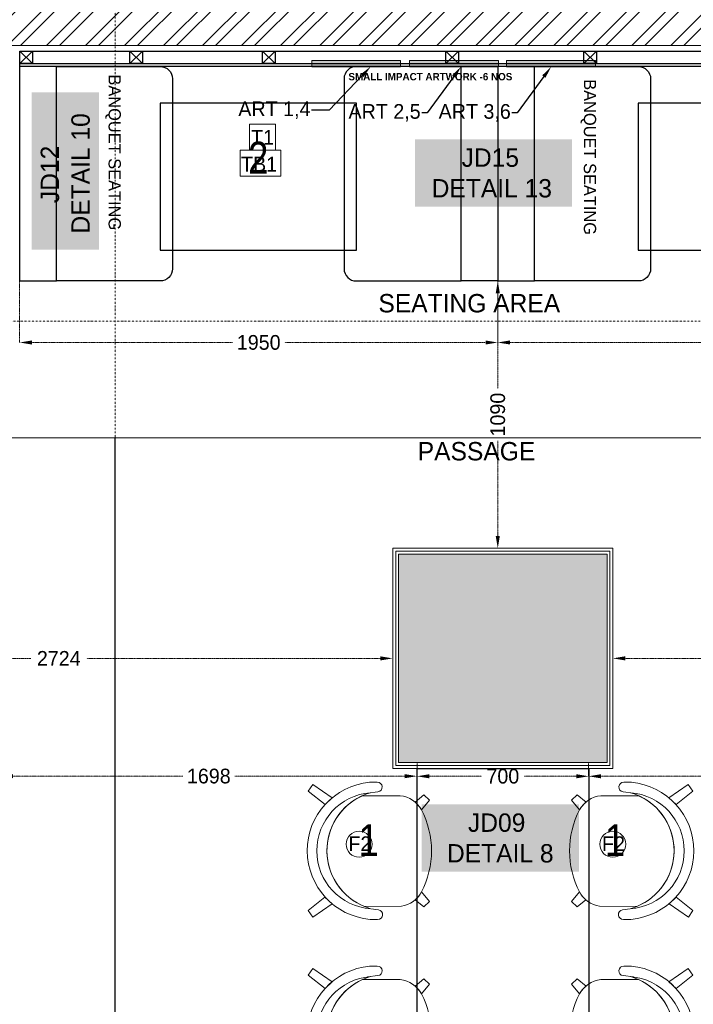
# Model space of a CAD drawing. Header units: millimetres. Extents: x 811 to 573824, y 137 to 100812.
# Tile 111 of 143: x 457066 to 459813, y 70785 to 74800. Entities that reach past the tile are written whole.
import ezdxf
from ezdxf import colors
from ezdxf.entities.mleader import LeaderData, LeaderLine
from ezdxf.math import Vec2, Vec3

# ---------------------------------------------------------------- set-up
doc = ezdxf.new("R2010")
doc.units = ezdxf.units.MM
doc.header["$LTSCALE"] = 3
doc.header["$MEASUREMENT"] = 0
doc.header["$PDMODE"] = 35
for name, pattern in [('DASHDOT2', [0.5, 0.25, -0.125, 0, -0.125]), ('DASHED2', [0.375, 0.25, -0.125]), ('HIDDENX2', [0.75, 0.5, -0.25]), ('PDASHED2', [9.525, 6.35, -3.175])]:
    doc.linetypes.add(name, pattern=pattern)
doc.layers.get('0').update_dxf_attribs({"lineweight": 0})
doc.layers.get('Defpoints').update_dxf_attribs({"lineweight": 0})
for name, color, linetype, lineweight in [('COLUMN', 7, 'Continuous', 0), ('DOORS', 250, 'Continuous', 0), ('EXIST BRICKWORK', 7, 'Continuous', 0), ('FOH TEXT', 7, 'Continuous', 0), ('FURNITURE CODES', 7, 'Continuous', 0), ('FURNITURE DIMENSIONS', 5, 'Continuous', 0), ('JOINERY DETAILS TEXT', 7, 'Continuous', 0), ('NEW BRICKWORK', 1, 'Continuous', 0), ('PATHWAY LINE', 8, 'HIDDENX2', 0), ('S Fur', 44, 'Continuous', 20), ('SEATING NO.', 250, 'Continuous', 0), ('SECTION LINES', 7, 'Continuous', 0), ('SHEET', 7, 'Continuous', 0)]:
    doc.layers.add(name, color=color, linetype=linetype, lineweight=lineweight)
doc.styles.add('ARA-30', font='stylu.ttf', dxfattribs={"height": 60})
doc.styles.add('ARC SCALE50', font='swissc.ttf', dxfattribs={"height": 100})
doc.dimstyles.new('ARA-30', dxfattribs={"dimtxt": 60, "dimasz": 50, "dimexe": 0, "dimexo": 0, "dimgap": 2, "dimtad": 0, "dimdec": 0, "dimdsep": 46, "dimtxsty": 'ARA-30', "dimcen": 30, "dimdle": 30, "dimclrd": 5, "dimclre": 5, "dimclrt": 5, "dimadec": 0, "dimazin": 3, "dimtfac": 1, "dimtdec": 0, "dimtix": 1, "dimtmove": 1, "dimatfit": 3, "dimfxl": 1, "dimtfill": 1, "dimtolj": 1, "dimlwd": 0, "dimlwe": 0, "dimarcsym": 0})

# ---------------------------------------------------------------- blocks, each defined once
blk = doc.blocks.new('*D71')
at = {"layer": 'Defpoints', "color": 0, "transparency": 16777216}
for p in [(459015.6, 73734.8), (459015.6, 72644.8), (459036.2, 72644.8, -0.1)]:
    blk.add_point(p, dxfattribs=at)
at = {"layer": 'FURNITURE DIMENSIONS', "color": 5, "linetype": 'DASHED2', "lineweight": 0, "transparency": 16777216}
for p, q in [((459015.6, 73734.8), (459015.6, 73734.8)), ((459015.6, 73684.8), (459015.6, 73296.1)), ((459015.6, 72694.8), (459015.6, 73083.4)), ((459036.2, 72644.8), (459015.6, 72644.8))]:
    blk.add_line(p, q, dxfattribs=at)
at = {"layer": 'FURNITURE DIMENSIONS', "color": 5, "transparency": 16777216}
for points in [[(459007.2, 73684.8), (459023.9, 73684.8), (459015.6, 73734.8)], [(459007.2, 72694.8), (459023.9, 72694.8), (459015.6, 72644.8)]]:
    blk.add_solid(points, dxfattribs=at)
at = {"layer": 'FURNITURE DIMENSIONS', "color": 5, "transparency": 16777216, "insert": (459015.6, 73189.8), "char_height": 60, "attachment_point": 5, "rotation": 90, "style": 'ARA-30', "bg_fill": 3, "box_fill_scale": 1.25, "bg_fill_color": 256, "bg_fill_true_color": 13158600, "bg_fill_transparency": 0}
blk.add_mtext('\\A1;1090', dxfattribs=at)
blk = doc.blocks.new('*D72')
at = {"layer": 'Defpoints', "color": 0, "transparency": 16777216}
for p in [(460965.6, 72195.8, 0.1), (460965.6, 72195.8), (459485.2, 72191.8, -0.1)]:
    blk.add_point(p, dxfattribs=at)
at = {"layer": 'FURNITURE DIMENSIONS', "color": 5, "linetype": 'DASHED2', "lineweight": 0, "transparency": 16777216}
for p, q in [((459485.2, 72191.8), (459485.2, 72195.8)), ((459535.2, 72195.8), (460119.1, 72195.8)), ((460915.6, 72195.8), (460331.7, 72195.8)), ((460965.6, 72195.8), (460965.6, 72195.8))]:
    blk.add_line(p, q, dxfattribs=at)
at = {"layer": 'FURNITURE DIMENSIONS', "color": 5, "transparency": 16777216}
for points in [[(459535.2, 72204.1), (459535.2, 72187.4), (459485.2, 72195.8)], [(460915.6, 72204.1), (460915.6, 72187.4), (460965.6, 72195.8)]]:
    blk.add_solid(points, dxfattribs=at)
at = {"layer": 'FURNITURE DIMENSIONS', "color": 5, "transparency": 16777216, "insert": (460225.4, 72195.8), "char_height": 60, "attachment_point": 5, "style": 'ARA-30', "bg_fill": 3, "box_fill_scale": 1.25, "bg_fill_color": 256, "bg_fill_true_color": 13158600, "bg_fill_transparency": 0}
blk.add_mtext('\\A1;1480', dxfattribs=at)
blk = doc.blocks.new('*D74')
at = {"layer": 'Defpoints', "color": 0, "transparency": 16777216}
for p in [(456988.1, 71890.4), (458686.2, 71770.8, 0.1), (458686.2, 71715.5)]:
    blk.add_point(p, dxfattribs=at)
at = {"layer": 'FURNITURE DIMENSIONS', "color": 5, "linetype": 'DASHED2', "lineweight": 0, "transparency": 16777216}
for p, q in [((456988.1, 71890.4), (456988.1, 71715.5)), ((458686.2, 71770.8), (458686.2, 71715.5)), ((457038.1, 71715.5), (457731.1, 71715.5)), ((458636.2, 71715.5), (457943.2, 71715.5))]:
    blk.add_line(p, q, dxfattribs=at)
at = {"layer": 'FURNITURE DIMENSIONS', "color": 5, "transparency": 16777216}
for points in [[(457038.1, 71723.8), (457038.1, 71707.2), (456988.1, 71715.5)], [(458636.2, 71723.8), (458636.2, 71707.2), (458686.2, 71715.5)]]:
    blk.add_solid(points, dxfattribs=at)
at = {"layer": 'FURNITURE DIMENSIONS', "color": 5, "transparency": 16777216, "insert": (457837.1, 71715.5), "char_height": 60, "attachment_point": 5, "style": 'ARA-30', "bg_fill": 3, "box_fill_scale": 1.25, "bg_fill_color": 256, "bg_fill_true_color": 13158600, "bg_fill_transparency": 0}
blk.add_mtext('\\A1;1698', dxfattribs=at)
blk = doc.blocks.new('FURNITURE CODES')
at = {"layer": 'SEATING NO.', "char_height": 130, "attachment_point": 1, "style": 'ARC SCALE50'}
for s, insert in [('2', (457997.2, 74302.7, 0.2)), ('1', (458447.4, 71519.5)), ('1', (459452.3, 71519.5))]:
    blk.add_mtext_dynamic_manual_height_columns(s, width=2181.781, gutter_width=1, heights=[0], dxfattribs=dict(at, insert=insert))
blk = doc.blocks.new('*D94')
at = {"layer": 'Defpoints', "color": 0, "transparency": 16777216}
for p in [(458686.2, 71770.8, 0.1), (459386.2, 71770.8, 0.1), (459386.2, 71715)]:
    blk.add_point(p, dxfattribs=at)
at = {"layer": 'FURNITURE DIMENSIONS', "color": 5, "linetype": 'DASHED2', "lineweight": 0, "transparency": 16777216}
for p, q in [((458686.2, 71770.8), (458686.2, 71715)), ((459386.2, 71770.8), (459386.2, 71715)), ((458736.2, 71715), (458949.5, 71715)), ((459336.2, 71715), (459122.9, 71715))]:
    blk.add_line(p, q, dxfattribs=at)
at = {"layer": 'FURNITURE DIMENSIONS', "color": 5, "transparency": 16777216}
for points in [[(458736.2, 71723.3), (458736.2, 71706.7), (458686.2, 71715)], [(459336.2, 71723.3), (459336.2, 71706.7), (459386.2, 71715)]]:
    blk.add_solid(points, dxfattribs=at)
at = {"layer": 'FURNITURE DIMENSIONS', "color": 5, "transparency": 16777216, "insert": (459036.2, 71715), "char_height": 60, "attachment_point": 5, "style": 'ARA-30', "bg_fill": 3, "box_fill_scale": 1.25, "bg_fill_color": 256, "bg_fill_true_color": 13158600, "bg_fill_transparency": 0}
blk.add_mtext('\\A1;700', dxfattribs=at)
blk = doc.blocks.new('*D95')
at = {"layer": 'Defpoints', "color": 0, "transparency": 16777216}
for p in [(460965.6, 72941, 0.1), (459386.2, 71742.9), (460965.6, 71715)]:
    blk.add_point(p, dxfattribs=at)
at = {"layer": 'FURNITURE DIMENSIONS', "color": 5, "linetype": 'DASHED2', "lineweight": 0, "transparency": 16777216}
for p, q in [((460965.6, 72941), (460965.6, 71715)), ((459386.2, 71742.9), (459386.2, 71715)), ((459436.2, 71715), (460070.9, 71715)), ((460915.6, 71715), (460280.9, 71715))]:
    blk.add_line(p, q, dxfattribs=at)
at = {"layer": 'FURNITURE DIMENSIONS', "color": 5, "transparency": 16777216}
for points in [[(459436.2, 71723.3), (459436.2, 71706.7), (459386.2, 71715)], [(460915.6, 71723.3), (460915.6, 71706.7), (460965.6, 71715)]]:
    blk.add_solid(points, dxfattribs=at)
at = {"layer": 'FURNITURE DIMENSIONS', "color": 5, "transparency": 16777216, "insert": (460175.9, 71715), "char_height": 60, "attachment_point": 5, "style": 'ARA-30', "bg_fill": 3, "box_fill_scale": 1.25, "bg_fill_color": 256, "bg_fill_true_color": 13158600, "bg_fill_transparency": 0}
blk.add_mtext('\\A1;1579', dxfattribs=at)
blk = doc.blocks.new('*D111')
at = {"layer": 'Defpoints', "color": 0, "transparency": 16777216}
for p in [(455863, 72195.7, 0.1), (455863, 72195.7), (458587.2, 72155.7, 0.1)]:
    blk.add_point(p, dxfattribs=at)
at = {"layer": 'FURNITURE DIMENSIONS', "color": 5, "linetype": 'DASHED2', "lineweight": 0, "transparency": 16777216}
for p, q in [((455863, 72195.7), (455863, 72195.7)), ((455913, 72195.7), (457111.1, 72195.7)), ((458537.2, 72195.7), (457339.2, 72195.7)), ((458587.2, 72155.7), (458587.2, 72195.7))]:
    blk.add_line(p, q, dxfattribs=at)
at = {"layer": 'FURNITURE DIMENSIONS', "color": 5, "transparency": 16777216}
for points in [[(455913, 72204.1), (455913, 72187.4), (455863, 72195.7)], [(458537.2, 72204.1), (458537.2, 72187.4), (458587.2, 72195.7)]]:
    blk.add_solid(points, dxfattribs=at)
at = {"layer": 'FURNITURE DIMENSIONS', "color": 5, "transparency": 16777216, "insert": (457225.1, 72195.7), "char_height": 60, "attachment_point": 5, "style": 'ARA-30', "bg_fill": 3, "box_fill_scale": 1.25, "bg_fill_color": 256, "bg_fill_true_color": 13158600, "bg_fill_transparency": 0}
blk.add_mtext('\\A1;2724', dxfattribs=at)
blk = doc.blocks.new('dgged')
at = {"layer": 'COLUMN'}
h = blk.add_hatch(color=256, dxfattribs=at)
h.dxf.hatch_style = 1
h.paths.add_polyline_path([(459461.2, 72620.8), (458611.2, 72620.8), (458611.2, 71770.8), (459461.2, 71770.8)])
at = {"layer": 'COLUMN', "elevation": 0.1}
blk.add_lwpolyline([(459461.2, 72620.8), (458611.2, 72620.8), (458611.2, 71770.8), (459461.2, 71770.8), (459461.2, 72620.8)], close=True, dxfattribs=at)
blk = doc.blocks.new('EXISTING BRICKWORK')
at = {"layer": 'EXIST BRICKWORK', "color": 8}
blk.add_blockref('dgged', (0, 0), dxfattribs=at)
blk = doc.blocks.new('SEATING')
at = {"layer": 'S Fur', "lineweight": 25}
for p, q in [((108916.1, 84548.2, 0.3), (108967.6, 84498.2, 0.3)), ((109364.8, 84548.2, 0.3), (109416.2, 84498.2, 0.3)), ((109906, 84548.2, 0.3), (109957.4, 84498.2, 0.3)), ((110654.2, 84548.2, 0.3), (110705.6, 84498.2, 0.3)), ((111216.4, 84548.2, 0.3), (111267.8, 84498.2, 0.3)), ((110536.5, 78733.5, 0.2), (110536.5, 81623.5, 0.2)), ((110536.5, 81623.5, 0.2), (111236.5, 81623.5, 0.2)), ((111236.5, 81623.5, 0.2), (111236.5, 78733.5, 0.2))]:
    blk.add_line(p, q, dxfattribs=at)
at = {"layer": 'S Fur', "color": 0, "lineweight": 25, "elevation": 0.3}
for points in [[(108916.1, 84548.2), (112804.1, 84548.2), (112804.1, 84486.2), (108916.1, 84486.2)], [(108916.1, 84548.2), (108967.6, 84548.2), (108967.6, 84498.2), (108916.1, 84498.2)], [(109364.8, 84548.2), (109416.2, 84548.2), (109416.2, 84498.2), (109364.8, 84498.2)], [(109906, 84548.2), (109957.4, 84548.2), (109957.4, 84498.2), (109906, 84498.2)], [(110654.2, 84548.2), (110705.6, 84548.2), (110705.6, 84498.2), (110654.2, 84498.2)], [(111216.4, 84548.2), (111267.8, 84548.2), (111267.8, 84498.2), (111216.4, 84498.2)], [(108916.1, 84498.2), (112804.1, 84498.2), (112804.1, 84486.2), (108916.1, 84486.2)]]:
    blk.add_lwpolyline(points, close=True, dxfattribs=at)
for points in [[(108967.6, 84548.2), (108916.1, 84498.2)], [(109416.2, 84548.2), (109364.8, 84498.2)], [(109957.4, 84548.2), (109906, 84498.2)], [(110705.6, 84548.2), (110654.2, 84498.2)], [(111267.8, 84548.2), (111216.4, 84498.2)]]:
    blk.add_lwpolyline(points, dxfattribs=at)
at = {"layer": 'S Fur', "lineweight": 25, "elevation": 0.3}
for points in [[(109065.8, 84486.2), (108915.8, 84486.2), (108915.8, 83611.4), (109065.8, 83611.4)], [(110715.8, 84486.2), (110865.8, 84486.2), (110865.8, 83611.4), (110715.8, 83611.4)], [(111015.8, 84486.2), (110865.8, 84486.2), (110865.8, 83611.4), (111015.8, 83611.4)], [(109489, 84336.4), (109489, 83736.7), (110289, 83736.7), (110289, 84336.4)], [(111439, 84336.4), (111439, 83736.7), (112239, 83736.7), (112239, 84336.4)]]:
    blk.add_lwpolyline(points, close=True, dxfattribs=at)
for points in [[(109065.8, 84486.2), (109489, 84486.2, -0.414214), (109539, 84436.2), (109539, 83661.4, -0.414214), (109489, 83611.4), (109065.8, 83611.4)], [(110715.8, 84486.2), (110289, 84486.2, 0.414214), (110239, 84436.2), (110239, 83661.4, 0.414214), (110289, 83611.4), (110715.8, 83611.4)], [(111015.8, 84486.2), (111439, 84486.2, -0.414214), (111489, 84436.2), (111489, 83661.4, -0.414214), (111439, 83611.4), (111015.8, 83611.4)]]:
    blk.add_lwpolyline(points, format="xyb", close=True, dxfattribs=at)
blk.add_lwpolyline([(110239, 84411.2), (110239, 83686.4)], dxfattribs=at)
at = {"layer": 'S Fur', "elevation": 0.2}
for points in [[(110190, 81503.7), (110111.2, 81557.6), (110093.1, 81531), (110161.2, 81476.1), (110190, 81503.7)], [(111563.9, 81503.7), (111642.7, 81557.6), (111660.9, 81531), (111592.7, 81476.1), (111563.9, 81503.7)], [(110189.7, 81071.5), (110110.9, 81017.7), (110092.7, 81044.3), (110160.9, 81099.2), (110189.7, 81071.5)], [(111564.2, 81071.5), (111643.1, 81017.7), (111661.2, 81044.3), (111593, 81099.2), (111564.2, 81071.5)], [(110190, 80753.7), (110111.2, 80807.6), (110093.1, 80781), (110161.2, 80726.1), (110190, 80753.7)], [(111563.9, 80753.7), (111642.7, 80807.6), (111660.9, 80781), (111592.7, 80726.1), (111563.9, 80753.7)]]:
    blk.add_lwpolyline(points, dxfattribs=at)
for points in [[(110343.2, 81567.1), (110374, 81567.3, -0.977482), (110377, 81528.7), (110334.7, 81523.3)], [(111410.8, 81567.1), (111379.9, 81567.3, 0.977482), (111376.9, 81528.7), (111419.2, 81523.3)], [(110313.7, 81512.4), (110468.3, 81512.4, -0.231699), (110554.7, 81455, -0.243077), (110554.7, 81119.7, -0.233759), (110473.1, 81062.4), (110321.6, 81060.5, -0.657783), (110313.7, 81512.4)], [(110564, 81515.8), (110587.1, 81494.4), (110554.7, 81455, 0.087123), (110528.3, 81486.1), (110564, 81515.8)], [(111440.3, 81512.4), (111285.7, 81512.4, 0.231699), (111199.2, 81455, 0.243077), (111199.2, 81119.7, 0.233759), (111280.8, 81062.4), (111432.3, 81060.5, 0.657783), (111440.3, 81512.4)], [(111190, 81515.8), (111166.9, 81494.4), (111199.2, 81455, -0.087123), (111225.6, 81486.1), (111190, 81515.8)], [(110564, 81058.9), (110587.1, 81080.3), (110554.7, 81119.7, -0.092274), (110529, 81088), (110564, 81058.9)], [(111190, 81058.9), (111166.9, 81080.3), (111199.2, 81119.7, 0.092274), (111225, 81088), (111190, 81058.9)], [(110344.9, 81008.1), (110375.8, 81007.9, 0.977482), (110378.8, 81046.5), (110347.7, 81051.4)], [(111409, 81008.1), (111378.2, 81007.9, -0.977482), (111375.1, 81046.5), (111406.2, 81051.4)], [(110343.2, 80817.1), (110374, 80817.3, -0.977482), (110377, 80778.7), (110334.7, 80773.3)], [(111410.8, 80817.1), (111379.9, 80817.3, 0.977482), (111376.9, 80778.7), (111419.2, 80773.3)], [(110313.7, 80762.4), (110468.3, 80762.4, -0.231699), (110554.7, 80705, -0.243077), (110554.7, 80369.7, -0.233759), (110473.1, 80312.4), (110321.6, 80310.5, -0.657783), (110313.7, 80762.4)], [(110564, 80765.8), (110587.1, 80744.4), (110554.7, 80705, 0.087123), (110528.3, 80736.1), (110564, 80765.8)], [(111440.3, 80762.4), (111285.7, 80762.4, 0.231699), (111199.2, 80705, 0.243077), (111199.2, 80369.7, 0.233759), (111280.8, 80312.4), (111432.3, 80310.5, 0.657783), (111440.3, 80762.4)], [(111190, 80765.8), (111166.9, 80744.4), (111199.2, 80705, -0.087123), (111225.6, 80736.1), (111190, 80765.8)]]:
    blk.add_lwpolyline(points, format="xyb", dxfattribs=at)
at = {"layer": 'S Fur'}
for centre, radius, start, end in [((110369.2, 81287.7, 0.2), 280.6, 95.2417, 265.0423), ((111384.7, 81287.7, 0.2), 280.6, 274.9577, 84.7583), ((110364.8, 81288, 0.2), 237.2, 94.4265, 265.874), ((110415.1, 81288.1, 0.2), 246.1, 106.1828, 254.1177), ((111338.8, 81288.1, 0.2), 246.1, 285.8823, 73.8172), ((111389.1, 81288, 0.2), 237.2, 274.126, 85.5735), ((110369.2, 80537.7, 0.2), 280.6, 95.2417, 265.0423), ((111384.7, 80537.7, 0.2), 280.6, 274.9577, 84.7583), ((110364.8, 80538, 0.2), 237.2, 94.4265, 265.874), ((110415.1, 80538.1, 0.2), 246.1, 106.1828, 254.1177), ((111338.8, 80538.1, 0.2), 246.1, 285.8823, 73.8172), ((111389.1, 80538, 0.2), 237.2, 274.126, 85.5735)]:
    blk.add_arc(centre, radius, start, end, dxfattribs=at)
blk = doc.blocks.new('*D293')
at = {"layer": 'Defpoints', "color": 0, "transparency": 16777216}
for p in [(457065.6, 73734.8, 0.2), (459015.6, 73734.8, 0.4), (459015.6, 73483.9)]:
    blk.add_point(p, dxfattribs=at)
at = {"layer": 'FURNITURE DIMENSIONS', "color": 5, "linetype": 'DASHED2', "lineweight": 0, "transparency": 16777216}
for p, q in [((457065.6, 73734.8), (457065.6, 73483.9)), ((459015.6, 73734.8), (459015.6, 73483.9)), ((457115.6, 73483.9), (457934.3, 73483.9)), ((458965.6, 73483.9), (458146.9, 73483.9))]:
    blk.add_line(p, q, dxfattribs=at)
at = {"layer": 'FURNITURE DIMENSIONS', "color": 5, "transparency": 16777216}
for points in [[(457115.6, 73492.2), (457115.6, 73475.6), (457065.6, 73483.9)], [(458965.6, 73492.2), (458965.6, 73475.6), (459015.6, 73483.9)]]:
    blk.add_solid(points, dxfattribs=at)
at = {"layer": 'FURNITURE DIMENSIONS', "color": 5, "transparency": 16777216, "insert": (458040.6, 73483.9), "char_height": 60, "attachment_point": 5, "style": 'ARA-30', "bg_fill": 3, "box_fill_scale": 1.25, "bg_fill_color": 256, "bg_fill_true_color": 13158600, "bg_fill_transparency": 0}
blk.add_mtext('\\A1;1950', dxfattribs=at)
blk = doc.blocks.new('*D294')
at = {"layer": 'Defpoints', "color": 0, "transparency": 16777216}
for p in [(459015.6, 73734.8, 0.4), (460952.2, 73734.8, 0.5), (460952.2, 73483.9)]:
    blk.add_point(p, dxfattribs=at)
at = {"layer": 'FURNITURE DIMENSIONS', "color": 5, "linetype": 'DASHED2', "lineweight": 0, "transparency": 16777216}
for p, q in [((459015.6, 73734.8), (459015.6, 73483.9)), ((460952.2, 73734.8), (460952.2, 73483.9)), ((459065.6, 73483.9), (459877.6, 73483.9)), ((460902.2, 73483.9), (460090.2, 73483.9))]:
    blk.add_line(p, q, dxfattribs=at)
at = {"layer": 'FURNITURE DIMENSIONS', "color": 5, "transparency": 16777216}
for points in [[(459065.6, 73492.2), (459065.6, 73475.6), (459015.6, 73483.9)], [(460902.2, 73492.2), (460902.2, 73475.6), (460952.2, 73483.9)]]:
    blk.add_solid(points, dxfattribs=at)
at = {"layer": 'FURNITURE DIMENSIONS', "color": 5, "transparency": 16777216, "insert": (459983.9, 73483.9), "char_height": 60, "attachment_point": 5, "style": 'ARA-30', "bg_fill": 3, "box_fill_scale": 1.25, "bg_fill_color": 256, "bg_fill_true_color": 13158600, "bg_fill_transparency": 0}
blk.add_mtext('\\A1;1950', dxfattribs=at)
blk = doc.blocks.new('FURNITURE ITEMS')
at = {"layer": 'FURNITURE CODES', "true_color": 0xf26722}
h = blk.add_hatch(color=30, dxfattribs=at)
h.dxf.hatch_style = 1
h.paths.add_polyline_path([(458619.1, 74633.5), (458619.1, 74608.5), (458256.3, 74608.5), (458256.3, 74633.5)])
h = blk.add_hatch(color=30, dxfattribs=at)
h.dxf.hatch_style = 1
h.paths.add_polyline_path([(459018.1, 74633.5), (459018.1, 74608.5), (458655.3, 74608.5), (458655.3, 74633.5)])
h = blk.add_hatch(color=30, dxfattribs=at)
h.dxf.hatch_style = 1
h.paths.add_polyline_path([(459414.2, 74633.5), (459414.2, 74608.5), (459051.4, 74608.5), (459051.4, 74633.5)])
at = {"layer": 'FURNITURE CODES', "elevation": 0.4}
for points in [[(458619.5, 74633.5), (458619.5, 74608.5), (458256.7, 74608.5), (458256.7, 74633.5), (458619.5, 74633.5)], [(459018.5, 74633.5), (459018.5, 74608.5), (458655.7, 74608.5), (458655.7, 74633.5), (459018.5, 74633.5)], [(459414.6, 74633.5), (459414.6, 74608.5), (459051.8, 74608.5), (459051.8, 74633.5), (459414.6, 74633.5)]]:
    blk.add_lwpolyline(points, dxfattribs=at)
at = {"layer": 'FURNITURE CODES'}
for points in [[(458003.3, 74373.7), (458109.2, 74373.7), (458109.2, 74267.9), (458003.3, 74267.9)], [(457964.4, 74267.9), (458130.3, 74267.9), (458130.3, 74162.1), (457964.4, 74162.1)]]:
    blk.add_lwpolyline(points, close=True, dxfattribs=at)
for centre in [(458450.1, 71437.8, 0.1), (459484.6, 71437.8, 0.1)]:
    blk.add_circle(centre, 52.9, dxfattribs=at)
at = {"layer": 'FURNITURE CODES', "attachment_point": 1, "style": 'ARA-30'}
for s, insert, char_height, width in [('\\fStylus BT|b1|i0|c0|p34;SMALL IMPACT ARTWORK -6 NOS', (458406.4, 74583, 0.3), 30, 2044.924), ('T1', (458009.4, 74350.6), 60, 191.371), ('TB1', (457968.5, 74241.2), 60, 191.371), ('F2', (458406.3, 71469.9, 0.1), 60, 191.371), ('F2', (459440.8, 71469.9, 0.1), 60, 191.371)]:
    blk.add_mtext(s, dxfattribs=dict(at, insert=insert, char_height=char_height, width=width))
at = {"layer": 'FURNITURE CODES'}
ml = blk.add_multileader_mtext('Standard', dxfattribs=at)
ml.set_content('ART 1,4', color=256, style='ARA-30')
ml.set_leader_properties()
ml.build(insert=Vec2(0, 0))
ml.multileader.update_dxf_attribs({"has_text_frame": 1, "dogleg_length": 0.36, "arrow_head_size": 50, "scale": 50})
ctx = ml.context
ctx.base_point, ctx.scale, ctx.char_height, ctx.arrow_head_size, ctx.landing_gap_size, ctx.plane_origin = Vec3(457922.4, 74431.5, 0.2), 50, 60, 50, 4.5, Vec3(456895.9, 74592.3, 0.2)
ctx.text_align_type = 2
notes = []
notes.append((ctx, [(0, (1, 1, 0), (458328.2, 74431.5, 0.2), (-1, 0), 72, [(0, [(458497, 74608.5, 0.2)], 0, [])])]))
ctx.mtext.insert, ctx.mtext.alignment, ctx.mtext.flow_direction = Vec3(458251.7, 74466.9, 0.2), 3, 5
ml = blk.add_multileader_mtext('Standard', dxfattribs=at)
ml.set_content('ART 2,5', color=256, style='ARA-30')
ml.set_leader_properties()
ml.build(insert=Vec2(0, 0))
ml.multileader.update_dxf_attribs({"has_text_frame": 1, "dogleg_length": 0.36, "arrow_head_size": 50, "scale": 50})
ctx = ml.context
ctx.base_point, ctx.scale, ctx.char_height, ctx.arrow_head_size, ctx.landing_gap_size, ctx.plane_origin = Vec3(458375.1, 74420.8, 0.4), 50, 60, 50, 4.5, Vec3(457264.4, 74592.3, 0.4)
ctx.text_align_type = 2
notes.append((ctx, [(0, (1, 1, 0), (458727.3, 74420.8, 0.4), (-1, 0), 21.8, [(0, [(458865.6, 74608.5, 0.4)], 0, [])])]))
ctx.mtext.insert, ctx.mtext.alignment, ctx.mtext.flow_direction = Vec3(458701, 74456.2, 0.4), 3, 5
ml = blk.add_multileader_mtext('Standard', dxfattribs=at)
ml.set_content('ART 3,6', color=256, style='ARA-30')
ml.set_leader_properties()
ml.build(insert=Vec2(0, 0))
ml.multileader.update_dxf_attribs({"has_text_frame": 1, "dogleg_length": 0.36, "arrow_head_size": 50, "scale": 50})
ctx = ml.context
ctx.base_point, ctx.scale, ctx.char_height, ctx.arrow_head_size, ctx.landing_gap_size, ctx.plane_origin = Vec3(458739.7, 74420.8, 0.4), 50, 60, 50, 4.5, Vec3(457632.1, 74592.3, 0.4)
ctx.text_align_type = 2
notes.append((ctx, [(0, (1, 1, 0), (459094.9, 74420.8, 0.4), (-1, 0), 21.8, [(0, [(459233.2, 74608.5, 0.4)], 0, [])])]))
ctx.mtext.insert, ctx.mtext.alignment, ctx.mtext.flow_direction = Vec3(459068.6, 74456.2, 0.4), 3, 5
for ctx, leaders in notes:
    for number, flags, end, landing, length, lines in leaders:
        leader = LeaderData()
        leader.index, (leader.has_last_leader_line, leader.has_dogleg_vector, leader.attachment_direction) = number, flags
        leader.last_leader_point, leader.dogleg_vector, leader.dogleg_length = Vec3(end), Vec3(landing), length
        for number, points, colour, breaks in lines:
            line = LeaderLine()
            line.index, line.vertices, line.color, line.breaks = number, Vec3.list(points), colors.encode_raw_color(colour), breaks
            leader.lines.append(line)
        ctx.leaders.append(leader)

msp = doc.modelspace()

# ---------------------------------------------------------------- hatches: boundary and pattern name
at = {"layer": 'NEW BRICKWORK'}
h = msp.add_hatch(dxfattribs=at)
h.set_pattern_fill('ANSI32', color=256, scale=300)
h.set_pattern_definition([(45, (6227957.61, 2343389.85), (-79.5495129, 79.5495129), []), (45, (6228010.64, 2343389.85), (-79.5495129, 79.5495129), [])])
h.paths.add_polyline_path([(454988.8, 74895.5), (455774.8, 74895.5), (455774.8, 75695.5), (455924.8, 75695.5), (455924.8, 74895.5), (460965.6, 74895.5), (460965.6, 76695.5), (460355.6, 76695.5), (460355.6, 76845.5), (460965.6, 76845.5), (460965.6, 80395.8), (459665.6, 80395.8), (459665.6, 77895.5), (458665.6, 77895.5), (458665.6, 76845.5), (459455.6, 76845.5), (459455.6, 76695.5), (458515.6, 76695.5), (458515.6, 76895.5), (458265.6, 76895.5), (458265.6, 77045.5), (458515.6, 77045.5), (458515.6, 77895.5), (456615.6, 77895.5), (456615.6, 77045.5), (456865.6, 77045.5), (456865.6, 76895.5), (456465.6, 76895.5), (456465.6, 77895.5), (454874.8, 77895.5), (454874.8, 78045.5), (459515.6, 78045.5), (459515.6, 80395.8), (450124.9, 80395.8), (450124.9, 76795.5), (450924.9, 76795.5), (450924.9, 76645.5), (450124.9, 76645.5), (450124.9, 70885.2), (451024.9, 70885.2), (451024.9, 70735.2), (450124.9, 70735.2), (450124.9, 63643.3), (458407.8, 63643.3), (458407.8, 63543.3), (449974.9, 63543.3), (449974.9, 80495.8), (461065.6, 80495.8), (461065.6, 70992.7), (460965.6, 70892.7), (460965.6, 74695.5), (454988.8, 74695.5)])

# ---------------------------------------------------------------- linework, layer by layer
at = {"layer": 'NEW BRICKWORK', "elevation": 0.1}
msp.add_lwpolyline([(449974.9, 63543.3), (449974.9, 80495.8), (461065.6, 80495.8), (461065.6, 70992.7), (460965.6, 70892.7), (460965.6, 74695.5), (454988.8, 74695.5), (454988.8, 74895.5)], dxfattribs=at)

# ---------------------------------------------------------------- block references
at = {"layer": 'EXIST BRICKWORK'}
msp.add_blockref('EXISTING BRICKWORK', (0, 0), dxfattribs=at)

# ---------------------------------------------------------------- texts
at = {"layer": 'FOH TEXT', "char_height": 50, "attachment_point": 1, "rotation": 270, "style": 'ARC SCALE50'}
for insert in [(457478.2, 74577.1, 0.2), (459416.6, 74557.5, 0.2)]:
    msp.add_mtext_dynamic_manual_height_columns('{\\fStylus BT|b0|i0|c0|p34;BANQUET SEATING}', width=2044.924, gutter_width=1, heights=[0], dxfattribs=dict(at, insert=insert))
at = {"layer": 'JOINERY DETAILS TEXT', "insert": (457151.5, 73900.1, 1.9), "char_height": 75, "width": 566.027, "attachment_point": 1, "rotation": 90, "style": 'ARA-30', "bg_fill": 1, "box_fill_scale": 1.5, "bg_fill_color": 254, "bg_fill_transparency": 0}
msp.add_mtext('\\A1;\\pi152.17543;JD12\\P\\pi28.11797;DETAIL 10', dxfattribs=at)
at = {"layer": 'JOINERY DETAILS TEXT', "char_height": 75, "width": 566.027, "attachment_point": 1, "style": 'ARA-30', "bg_fill": 1, "box_fill_scale": 1.5, "bg_fill_color": 254, "bg_fill_transparency": 0}
for s, insert in [('\\A1;\\pi-12.95085;JD06&JD07\\P\\pi66.90823;DETAIL 6', (455680.5, 74304.4, 0.9)), ('\\A1;\\pi153.02646;JD15\\P\\pi30.91811;DETAIL 13', (458715.1, 74275.3, 1.9)), ('\\A1;\\pi151.29696;JD09\\P\\pi65.72778;DETAIL 8', (458742.7, 71563.4, 1.2))]:
    msp.add_mtext(s, dxfattribs=dict(at, insert=insert))

# ---------------------------------------------------------------- next in the draw order: dimensions: what is measured, and where the dimension line sits
at = {"layer": 'FURNITURE DIMENSIONS'}
dim = msp.add_linear_dim(base=(459015.6, 72644.8, 0.2), p1=(459015.6, 73734.8, 0.2), p2=(459036.2, 72644.8, 0.1), angle=90, dimstyle='ARA-30', dxfattribs=at)
dim.commit()
dim.dimension.update_dxf_attribs({"geometry": '*D71', "text_midpoint": (459015.6, 73189.8, 0.2)})
for base, p1, p2, picture, middle in [((460965.6, 72195.8, 0.2), (459485.2, 72191.8, 0.1), (460965.6, 72195.8, 0.3), '*D72', (460225.4, 72195.8, 0.2)), ((458686.2, 71715.5, 0.2), (456988.1, 71890.4, 0.2), (458686.2, 71770.8, 0.3), '*D74', (457837.1, 71715.5, 0.2))]:
    dim = msp.add_linear_dim(base=base, p1=p1, p2=p2, dimstyle='ARA-30', dxfattribs=at)
    dim.commit()
    dim.dimension.update_dxf_attribs({"geometry": picture, "text_midpoint": middle})

# ---------------------------------------------------------------- next in the draw order: linework, layer by layer
at = {"layer": 'PATHWAY LINE', "color": 1, "linetype": 'PDASHED2', "ltscale": 0.1}
msp.add_line((457454.9, 73095, 0.1), (460461, 73095, 0.1), dxfattribs=at)
at = {"layer": 'PATHWAY LINE', "color": 1, "linetype": 'PDASHED2', "ltscale": 0.1, "const_width": 5, "elevation": 0.1}
msp.add_lwpolyline([(456169.3, 73095), (457454.9, 73095), (457454.9, 65883)], dxfattribs=at)
at = {"layer": 'SECTION LINES', "color": 1, "linetype": 'DASHDOT2', "ltscale": 10}
for points, elevation in [([(458094.6, 81260), (457454.9, 81260), (457454.9, 70778.3), (457454.9, 70778.3), (457454.9, 62678.4), (458100.2, 62678.4)], 0.1), ([(448830.8, 74210.5), (448830.8, 73570.8), (452223.7, 73570.8), (452223.7, 73570.8), (461984, 73570.8), (461984, 74216.1)], 0)]:
    msp.add_lwpolyline(points, dxfattribs=dict(at, elevation=elevation))

# ---------------------------------------------------------------- next in the draw order: block references
msp.add_blockref('FURNITURE CODES', (0, 0))
at = {"layer": 'SHEET', "lineweight": -3}
msp.add_blockref('FURNITURE ITEMS', (0, 0), dxfattribs=at)

# ---------------------------------------------------------------- next in the draw order: texts
at = {"layer": 'FOH TEXT', "insert": (458689.2, 73078), "char_height": 75, "width": 624.244, "attachment_point": 1, "style": 'ARC SCALE50'}
msp.add_mtext('{\\fStylus BT|b0|i0|c0|p34;PASSAGE}', dxfattribs=at)
at = {"layer": 'JOINERY DETAILS TEXT', "insert": (452933.2, 72984.1, 0), "char_height": 75, "width": 464.694, "attachment_point": 1, "style": 'ARA-30', "bg_fill": 1, "box_fill_scale": 1.5, "bg_fill_color": 254, "bg_fill_transparency": 0}
msp.add_mtext('\\A1;\\pi83.1159;JD 03\\P\\pi17.47717;DETAIL 3', dxfattribs=at)

# ---------------------------------------------------------------- next in the draw order: dimensions: what is measured, and where the dimension line sits
at = {"layer": 'FURNITURE DIMENSIONS'}
for base, p1, p2, picture, middle in [((455863, 72195.7), (458587.2, 72155.7, 0.1), (455863, 72195.7, 0.1), '*D111', (457225.1, 72195.7)), ((459386.2, 71715), (458686.2, 71770.8, 0.1), (459386.2, 71770.8, 0.1), '*D94', (459036.2, 71715))]:
    dim = msp.add_linear_dim(base=base, p1=p1, p2=p2, dimstyle='ARA-30', dxfattribs=at)
    dim.commit()
    dim.dimension.update_dxf_attribs({"geometry": picture, "text_midpoint": middle})

# ---------------------------------------------------------------- next in the draw order: dimensions: what is measured, and where the dimension line sits
dim = msp.add_linear_dim(base=(460965.6, 71715), p1=(459386.2, 71742.9), p2=(460965.6, 72941, 0.1), dimstyle='ARA-30', dxfattribs=at)
dim.commit()
dim.dimension.update_dxf_attribs({"geometry": '*D95', "text_midpoint": (460175.9, 71715)})

# ---------------------------------------------------------------- next in the draw order: linework, layer by layer
at = {"layer": 'DOORS', "elevation": 0.1}
msp.add_lwpolyline([(458611.2, 72620.8), (459461.2, 72620.8), (459461.2, 71770.8), (458611.2, 71770.8)], close=True, dxfattribs=at)
at = {"layer": 'NEW BRICKWORK', "color": 44, "elevation": 0.1}
for points in [[(458587.2, 72644.8), (459485.2, 72644.8), (459485.2, 71746.8), (458587.2, 71746.8)], [(458599.2, 72632.8), (459473.2, 72632.8), (459473.2, 71758.8), (458599.2, 71758.8)]]:
    msp.add_lwpolyline(points, close=True, dxfattribs=at)

# ---------------------------------------------------------------- next in the draw order: block references
at = {"layer": 'S Fur'}
msp.add_blockref('SEATING', (348149.8, -9876.6, 0.1), dxfattribs=at)

# ---------------------------------------------------------------- next in the draw order: texts
at = {"layer": 'JOINERY DETAILS TEXT', "insert": (455256.5, 72014, 1.8), "char_height": 75, "width": 566.027, "attachment_point": 1, "style": 'ARA-30', "bg_fill": 1, "box_fill_scale": 1.5, "bg_fill_color": 254, "bg_fill_transparency": 0}
msp.add_mtext('\\A1;\\pi150.94008;JD14\\P\\pi30.69849;DETAIL 12', dxfattribs=at)

# ---------------------------------------------------------------- next in the draw order: dimensions: what is measured, and where the dimension line sits
at = {"layer": 'FURNITURE DIMENSIONS'}
dim = msp.add_linear_dim(base=(459015.6, 73483.9), p1=(457065.6, 73734.8, 0.2), p2=(459015.6, 73734.8, 0.4), dimstyle='ARA-30', dxfattribs=at)
dim.commit()
dim.dimension.update_dxf_attribs({"geometry": '*D293', "text_midpoint": (458040.6, 73483.9)})

# ---------------------------------------------------------------- next in the draw order: dimensions: what is measured, and where the dimension line sits
dim = msp.add_linear_dim(base=(460952.2, 73483.9), p1=(459015.6, 73734.8, 0.4), p2=(460952.2, 73734.8, 0.5), text='1950', dimstyle='ARA-30', dxfattribs=at)
dim.commit()
dim.dimension.update_dxf_attribs({"geometry": '*D294', "text_midpoint": (459983.9, 73483.9)})

# ---------------------------------------------------------------- next in the draw order: texts
at = {"layer": 'FOH TEXT', "insert": (458528.8, 73681.6, 0), "char_height": 75, "width": 1484.24, "attachment_point": 1, "style": 'ARC SCALE50'}
msp.add_mtext('{\\fStylus BT|b0|i0|c0|p34;SEATING AREA}', dxfattribs=at)

doc.saveas('drawing.dxf')
